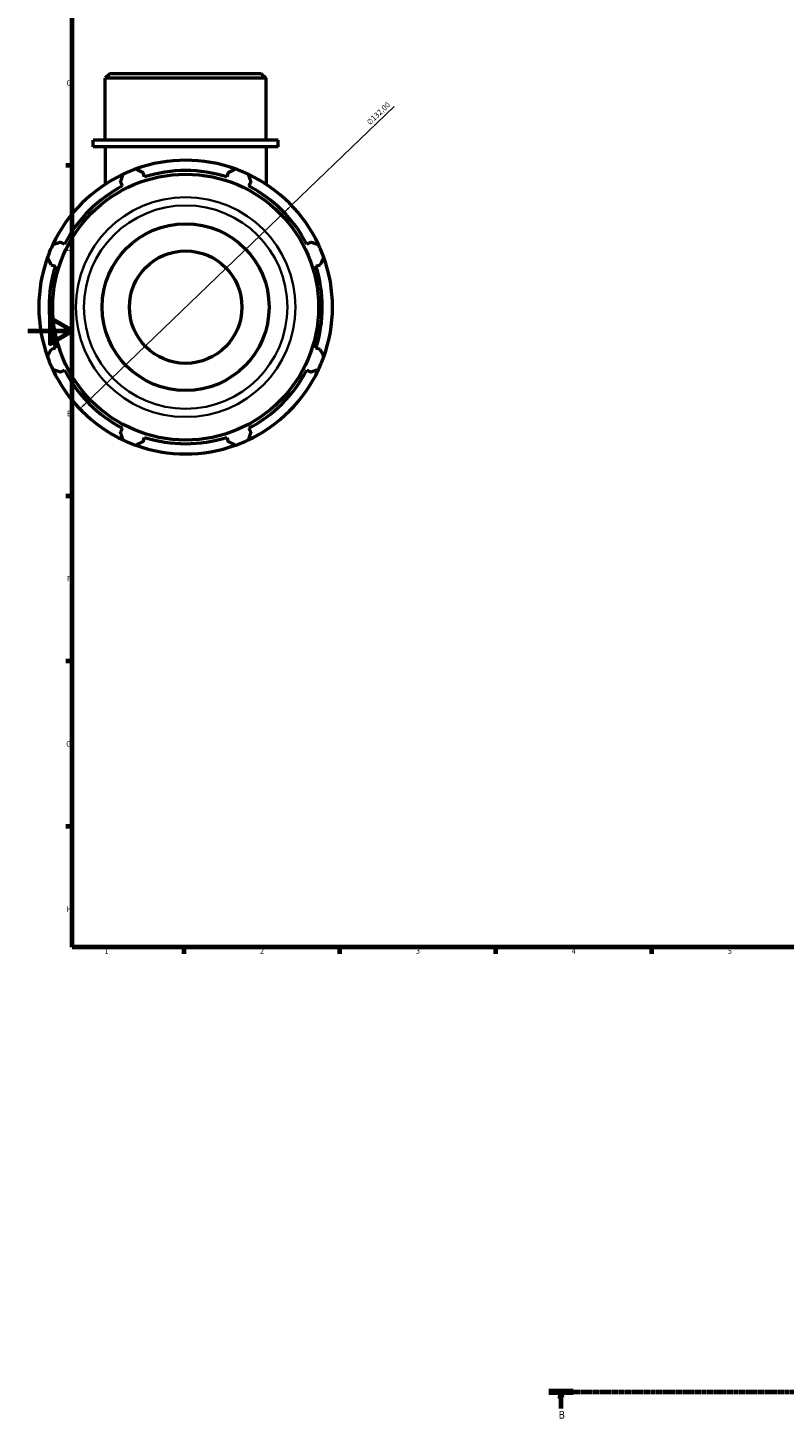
# Model space of a CAD drawing. Header units: millimetres. Extents: x 0 to 1028, y -246 to 1112.
# Tile 1 of 7: x 0 to 340, y -191 to 433. Entities that reach past the tile are written whole.
import ezdxf

# ---------------------------------------------------------------- set-up
doc = ezdxf.new("R2010")
doc.units = ezdxf.units.MM
doc.linetypes.add('CHAIN', pattern=[0.7087, 0.4724, -0.0591, 0.1181, -0.0591])
for name, color, linetype, lineweight in [('Border (ISO)', 7, 'Continuous', 70), ('Dimension (ISO)', 7, 'Continuous', 25), ('Section Line (ISO)', 7, 'CHAIN', 70), ('Visible (ISO)', 7, 'Continuous', 50), ('Visible Narrow (ISO)', 7, 'Continuous', 35)]:
    doc.layers.add(name, color=color, linetype=linetype, lineweight=lineweight)
doc.styles.add('Label Text (ISO)', font='tahoma.ttf')
doc.styles.add('Note Text (ISO)', font='tahoma.ttf')
doc.dimstyles.new('Default (ISO)', dxfattribs={"dimtxt": 2.5, "dimasz": 2.5, "dimexe": 3.175, "dimexo": 0, "dimgap": 0.762, "dimtad": 1, "dimrnd": 1e-08, "dimzin": 0, "dimtxsty": 'Note Text (ISO)', "dimcen": 0.09, "dimdle": 10, "dimclrd": 256, "dimclre": 256, "dimclrt": 232, "dimazin": 0, "dimtfac": 1.40208, "dimtmove": 0, "dimatfit": 3, "dimfxl": 1, "dimtolj": 1, "dimtzin": 0, "dimlwd": -1, "dimlwe": -1, "dimarcsym": 0})

# ---------------------------------------------------------------- blocks, each defined once
blk = doc.blocks.new('Borders Default Border')
at = {"layer": 'Border (ISO)'}
for p, q in [((20, 371.25), (17.1, 371.25)), ((20, 222.75), (17.1, 222.75)), ((20, 148.5), (17.1, 148.5)), ((20, 74.25), (17.1, 74.25)), ((70.08, 20), (70.08, 17.1)), ((140.17, 20), (140.17, 17.1)), ((210.25, 20), (210.25, 17.1)), ((280.33, 20), (280.33, 17.1))]:
    blk.add_line(p, q, dxfattribs=at)
at = {"layer": 'Border (ISO)', "flags": 128}
for points in [[(20, 20), (20, 574), (821, 574), (821, 20), (20, 20)], [(0, 297), (20, 297), (10, 302.77), (10, 291.23), (20, 297)]]:
    blk.add_lwpolyline(points, dxfattribs=at)
at = {"layer": 'Border (ISO)', "color": 232, "true_color": 0xca0064, "char_height": 2.5, "attachment_point": 7, "style": 'Note Text (ISO)'}
for s, insert in [('C', (17.43, 407.08)), ('D', (17.43, 332.88)), ('E', (17.64, 258.63)), ('F', (17.7, 184.38)), ('G', (17.31, 110.08)), ('H', (17.44, 35.88)), ('1', (34.48, 17.1)), ('2', (104.37, 17.1)), ('3', (174.43, 17.05)), ('4', (244.42, 17.1)), ('5', (314.64, 17.05))]:
    blk.add_mtext(s, dxfattribs=dict(at, insert=insert))
blk = doc.blocks.new('2dTransSection0')
at = {"layer": 'Section Line (ISO)', "linetype": 'CHAIN'}
blk.add_line((234.2, -179.87), (791.45, -179.87), dxfattribs=at)
at = {"layer": 'Section Line (ISO)', "linetype": 'Continuous', "lineweight": 140}
blk.add_line((234.2, -179.87), (245.16, -179.87), dxfattribs=at)
at = {"layer": 'Section Line (ISO)', "linetype": 'Continuous'}
for p, q in [((239.68, -179.87), (239.18, -182.37)), ((239.68, -182.37), (239.68, -179.87)), ((240.18, -182.37), (239.68, -179.87)), ((239.18, -182.37), (240.18, -182.37)), ((239.68, -187.28), (239.68, -182.37))]:
    blk.add_line(p, q, dxfattribs=at)
at = {"layer": 'Section Line (ISO)', "linetype": 'Continuous', "flags": 128}
blk.add_lwpolyline([(240.18, -182.37), (239.68, -179.87), (239.18, -182.37), (240.18, -182.37)], dxfattribs=at)
at = {"layer": 'Section Line (ISO)'}
blk.add_solid([(240.18, -182.37), (239.68, -179.87), (239.18, -182.37), (240.18, -182.37)], dxfattribs=at)
at = {"layer": 'Section Line (ISO)', "insert": (238.61, -191.87), "char_height": 3.5, "attachment_point": 7, "style": 'Label Text (ISO)'}
blk.add_mtext('B', dxfattribs=at)
blk = doc.blocks.new('*D13')
at = {"layer": 'Defpoints', "color": 0, "transparency": 16777216}
for p in [(118.53, 353.43), (23.39, 261.93)]:
    blk.add_point(p, dxfattribs=at)
at = {"layer": 'Dimension (ISO)', "transparency": 16777216}
for p, q in [((118.53, 353.43), (164.65, 397.77)), ((25.19, 263.66), (116.73, 351.69))]:
    blk.add_line(p, q, dxfattribs=at)
blk.add_arc((70.96, 307.68), 66, 41.12379, 109.79198, dxfattribs=at)
for points in [[(116.44, 351.99), (117.02, 351.39), (118.53, 353.43)], [(24.9, 263.96), (25.48, 263.36), (23.39, 261.93)]]:
    blk.add_solid(points, dxfattribs=at)
at = {"layer": 'Dimension (ISO)', "color": 232, "true_color": 0xca0064, "transparency": 16777216, "insert": (152.07, 391.19), "char_height": 2.5, "attachment_point": 1, "rotation": 43.88006, "style": 'Note Text (ISO)'}
blk.add_mtext('\\A1;∅132,00', dxfattribs=at)

msp = doc.modelspace()

# ---------------------------------------------------------------- linework, layer by layer
at = {"layer": 'Visible (ISO)'}
for p, q in [((37.012, 412.677), (34.846, 410.511)), ((37.012, 412.677), (104.905, 412.677)), ((104.905, 412.677), (107.072, 410.511)), ((107.072, 410.511), (34.846, 410.511)), ((34.846, 382.677), (34.846, 410.511)), ((107.072, 382.677), (107.072, 410.511)), ((112.488, 382.677), (29.429, 382.677)), ((29.429, 379.677), (29.429, 382.677)), ((112.488, 379.677), (112.488, 382.677)), ((112.488, 379.677), (29.429, 379.677)), ((34.846, 379.677), (34.846, 362.921)), ((107.072, 379.677), (107.072, 362.921)), ((41.702, 363.878), (42.616, 362.122)), ((52.501, 366.217), (51.906, 368.105)), ((90.011, 368.105), (89.416, 366.217)), ((99.301, 362.122), (100.215, 363.878)), ((16.514, 336.02), (14.758, 336.934)), ((127.16, 336.934), (125.403, 336.02)), ((10.531, 326.73), (12.419, 326.135)), ((129.498, 326.135), (131.386, 326.73)), ((12.419, 289.22), (10.531, 288.625)), ((131.386, 288.625), (129.498, 289.22)), ((14.758, 278.421), (16.514, 279.335)), ((125.403, 279.335), (127.16, 278.421)), ((42.616, 253.233), (41.702, 251.476)), ((100.215, 251.476), (99.301, 253.233)), ((51.906, 247.25), (52.501, 249.138)), ((89.416, 249.138), (90.011, 247.25))]:
    msp.add_line(p, q, dxfattribs=at)
for radius in [59.75, 37.5, 25.279]:
    msp.add_circle((70.959, 307.677), radius, dxfattribs=at)
for radius, start, end in [(66, 109.791984, 115.208016), (66, 70.208016, 109.791984), (61.38, 72.5, 107.5), (66, 64.791984, 70.208016), (66, 115.208016, 154.791984), (61.38, 117.5, 152.5), (66, 25.208016, 64.791984), (61.38, 27.5, 62.5), (66, 154.791984, 160.208016), (66, 19.791984, 25.208016), (66, 160.208016, 199.791984), (61.38, 162.5, 197.5), (61.38, 342.5, 17.5), (66, 340.208016, 19.791984), (66, 199.791984, 205.208016), (66, 334.791984, 340.208016), (66, 205.208016, 244.791984), (61.38, 207.5, 242.5), (66, 295.208016, 334.791984), (61.38, 297.5, 332.5), (66, 244.791984, 250.208016), (66, 250.208016, 289.791984), (61.38, 252.5, 287.5), (66, 289.791984, 295.208016)]:
    msp.add_arc((70.959, 307.677), radius, start, end, dxfattribs=at)
for points, weights in [([(48.611, 369.779), (50.292, 368.925), (51.906, 368.105)], [1, 1.00102787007, 1.00123879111]), ([(90.011, 368.105), (91.625, 368.925), (93.307, 369.779)], [1.00123879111, 1.00102787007, 1]), ([(41.702, 363.878), (42.264, 365.599), (42.849, 367.392)], [1.00123879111, 1.00102787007, 1]), ([(99.068, 367.392), (99.653, 365.599), (100.215, 363.878)], [1, 1.00102787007, 1.00123879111]), ([(11.244, 335.787), (13.037, 336.372), (14.758, 336.934)], [1, 1.00102787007, 1.00123879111]), ([(127.16, 336.934), (128.881, 336.372), (130.673, 335.787)], [1.00123879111, 1.00102787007, 1]), ([(10.531, 326.73), (9.711, 328.344), (8.857, 330.025)], [1.00123879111, 1.00102787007, 1]), ([(133.06, 330.025), (132.206, 328.344), (131.386, 326.73)], [1, 1.00102787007, 1.00123879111]), ([(8.857, 285.329), (9.711, 287.011), (10.531, 288.625)], [1, 1.00102787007, 1.00123879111]), ([(131.386, 288.625), (132.206, 287.011), (133.06, 285.329)], [1.00123879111, 1.00102787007, 1]), ([(14.758, 278.421), (13.037, 278.983), (11.244, 279.568)], [1.00123879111, 1.00102787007, 1]), ([(130.673, 279.568), (128.881, 278.983), (127.16, 278.421)], [1, 1.00102787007, 1.00123879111]), ([(42.849, 247.963), (42.264, 249.755), (41.702, 251.476)], [1, 1.00102787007, 1.00123879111]), ([(100.215, 251.476), (99.653, 249.755), (99.068, 247.963)], [1.00123879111, 1.00102787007, 1]), ([(51.906, 247.25), (50.292, 246.43), (48.611, 245.576)], [1.00123879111, 1.00102787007, 1]), ([(93.307, 245.576), (91.625, 246.43), (90.011, 247.25)], [1, 1.00102787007, 1.00123879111])]:
    msp.add_rational_spline(points, weights, degree=2, dxfattribs=at)
at = {"layer": 'Visible Narrow (ISO)'}
for radius in [49.381, 45.713]:
    msp.add_circle((70.959, 307.677), radius, dxfattribs=at)

# ---------------------------------------------------------------- block references
msp.add_blockref('Borders Default Border', (0, 0))
at = {"layer": 'Section Line (ISO)'}
msp.add_blockref('2dTransSection0', (0, 0), dxfattribs=at)

# ---------------------------------------------------------------- dimensions: what is measured, and where the dimension line sits
at = {"layer": 'Dimension (ISO)'}
dim = msp.add_diameter_dim_2p(p1=(23.386, 261.929), p2=(118.531, 353.425), dimstyle='Default (ISO)', override={"dimdec": 2, "dimlfac": 1, "dimtp": 0, "dimtm": 0, "dimtdec": 2, "dimatfit": 2}, dxfattribs=at)
dim.commit()
dim.dimension.update_dxf_attribs({"geometry": '*D13', "text_midpoint": (159.462, 392.787), "dimtype": 163})

doc.saveas('drawing.dxf')
